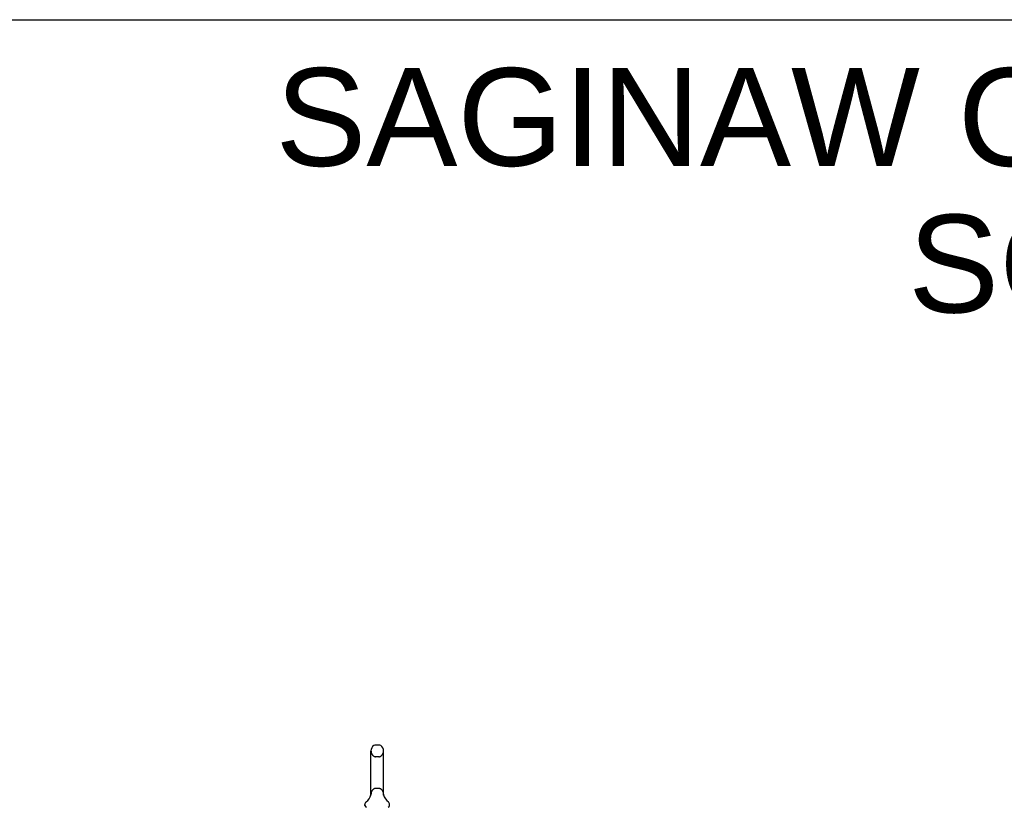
# Model space of a CAD drawing. Header units: inches. Extents: x 0 to 212, y 0 to 138.
# Tile 78 of 80: x 106 to 144, y 107 to 138. Entities that reach past the tile are written whole.
import ezdxf

# ---------------------------------------------------------------- set-up
doc = ezdxf.new("R2010")
doc.units = ezdxf.units.IN
doc.header["$LTSCALE"] = 11.6875
doc.header["$MEASUREMENT"] = 0
doc.linetypes.add('HIDDEN', pattern=[0.2, 0.1, -0.1])
doc.layers.get('0').update_dxf_attribs({"linetype": 'CONTINUOUS'})
doc.layers.add('DEFAULT_2', color=8, linetype='HIDDEN')
doc.layers.add('DIMENSIONS', color=7, linetype='CONTINUOUS')
doc.styles.get("Standard").update_dxf_attribs({"font": 'arial.ttf'})

msp = doc.modelspace()

# ---------------------------------------------------------------- linework, layer by layer
at = {"color": 7, "linetype": 'Continuous'}
for p, q in [((0, 137.5), (212.5, 137.5)), ((119.804, 109.662), (119.676, 109.662)), ((119.498, 107.777), (119.498, 109.44)), ((119.981, 107.777), (119.981, 109.44)), ((119.493, 107.733), (119.493, 107.732)), ((119.497, 107.748), (119.496, 107.748)), ((119.496, 107.748), (119.496, 107.747)), ((119.496, 107.747), (119.496, 107.746)), ((119.496, 107.746), (119.496, 107.746)), ((119.497, 107.755), (119.497, 107.754)), ((119.498, 107.755), (119.497, 107.755)), ((119.497, 107.755), (119.497, 107.754)), ((119.497, 107.754), (119.497, 107.753)), ((119.497, 107.753), (119.497, 107.752)), ((119.497, 107.753), (119.497, 107.752)), ((119.497, 107.752), (119.497, 107.751)), ((119.497, 107.751), (119.497, 107.751)), ((119.497, 107.751), (119.497, 107.75)), ((119.497, 107.75), (119.497, 107.75)), ((119.497, 107.75), (119.497, 107.749)), ((119.497, 107.749), (119.497, 107.748)), ((119.498, 107.772), (119.498, 107.777)), ((119.498, 107.772), (119.498, 107.771)), ((119.498, 107.771), (119.498, 107.77)), ((119.498, 107.771), (119.498, 107.77)), ((119.498, 107.77), (119.498, 107.769)), ((119.498, 107.77), (119.498, 107.769)), ((119.498, 107.769), (119.498, 107.768)), ((119.498, 107.769), (119.498, 107.768)), ((119.498, 107.768), (119.498, 107.767)), ((119.498, 107.767), (119.498, 107.766)), ((119.498, 107.767), (119.498, 107.766)), ((119.498, 107.766), (119.498, 107.765)), ((119.498, 107.765), (119.498, 107.764)), ((119.498, 107.764), (119.498, 107.763)), ((119.498, 107.764), (119.498, 107.764)), ((119.498, 107.763), (119.498, 107.762)), ((119.498, 107.762), (119.498, 107.762)), ((119.498, 107.762), (119.498, 107.761)), ((119.498, 107.761), (119.498, 107.76)), ((119.498, 107.76), (119.498, 107.76)), ((119.498, 107.76), (119.498, 107.759)), ((119.498, 107.759), (119.498, 107.758)), ((119.498, 107.759), (119.498, 107.758)), ((119.498, 107.758), (119.498, 107.757)), ((119.498, 107.757), (119.498, 107.756)), ((119.498, 107.757), (119.498, 107.756)), ((119.498, 107.756), (119.498, 107.755)), ((119.981, 107.777), (119.981, 107.772)), ((119.981, 107.771), (119.981, 107.772)), ((119.981, 107.772), (119.981, 107.772)), ((119.981, 107.767), (119.981, 107.767)), ((119.981, 107.765), (119.981, 107.766)), ((119.981, 107.764), (119.981, 107.765)), ((119.981, 107.765), (119.981, 107.765)), ((119.981, 107.763), (119.981, 107.764)), ((119.981, 107.762), (119.981, 107.763)), ((119.981, 107.763), (119.981, 107.763)), ((119.981, 107.761), (119.981, 107.762)), ((119.981, 107.762), (119.981, 107.762)), ((119.982, 107.761), (119.981, 107.761)), ((119.982, 107.76), (119.982, 107.761)), ((119.982, 107.759), (119.982, 107.76)), ((119.982, 107.758), (119.982, 107.759)), ((119.982, 107.759), (119.982, 107.759)), ((119.982, 107.757), (119.982, 107.758)), ((119.982, 107.758), (119.982, 107.758)), ((119.982, 107.756), (119.982, 107.757)), ((119.982, 107.754), (119.982, 107.756)), ((119.982, 107.755), (119.982, 107.756)), ((119.982, 107.754), (119.982, 107.755)), ((119.982, 107.753), (119.982, 107.754)), ((119.982, 107.752), (119.982, 107.753)), ((119.983, 107.751), (119.982, 107.752)), ((119.983, 107.751), (119.983, 107.752)), ((119.983, 107.75), (119.983, 107.751)), ((119.983, 107.749), (119.983, 107.75)), ((119.983, 107.749), (119.983, 107.75)), ((119.983, 107.748), (119.983, 107.749)), ((119.983, 107.747), (119.983, 107.748)), ((119.983, 107.746), (119.983, 107.747)), ((119.984, 107.746), (119.983, 107.746)), ((119.987, 107.732), (119.987, 107.733)), ((119.987, 107.732), (119.987, 107.732)), ((119.265, 107.344), (119.265, 107.382)), ((120.215, 107.344), (120.215, 107.382))]:
    msp.add_line(p, q, dxfattribs=at)
for points in [[(119.981, 107.766), (119.981, 107.767), (119.981, 107.767), (119.981, 107.768), (119.981, 107.768), (119.981, 107.769), (119.981, 107.77), (119.981, 107.77), (119.981, 107.771)], [(119.981, 107.768), (119.981, 107.768), (119.981, 107.769), (119.981, 107.77), (119.981, 107.77), (119.981, 107.771)]]:
    msp.add_lwpolyline(points, dxfattribs=at)
for centre, radius, start, end in [((119.74, 109.44), 0.241, 123.1848, 180), ((119.676, 109.537), 0.125, 90, 123.1848), ((119.804, 109.537), 0.125, 56.8152, 90), ((119.74, 109.44), 0.241, 0, 56.8152), ((119.016, 107.883), 0.5, 306.7414, 344.6791), ((120.464, 107.883), 0.5, 195.3209, 233.2586), ((119.39, 107.382), 0.125, 126.7414, 180), ((119.325, 107.344), 0.06, 180, 270), ((120.155, 107.344), 0.06, 270, 360), ((120.09, 107.382), 0.125, 0, 53.2586)]:
    msp.add_arc(centre, radius, start, end, dxfattribs=at)
at = {"layer": 'DEFAULT_2', "color": 8, "linetype": 'HIDDEN'}
for p, q in [((119.804, 109.217), (119.676, 109.217)), ((119.493, 107.733), (119.493, 107.733)), ((119.493, 107.732), (119.493, 107.732)), ((119.493, 107.732), (119.493, 107.732)), ((119.493, 107.732), (119.493, 107.732)), ((119.493, 107.732), (119.493, 107.732)), ((119.804, 107.999), (119.676, 107.999)), ((119.987, 107.732), (119.987, 107.732))]:
    msp.add_line(p, q, dxfattribs=at)
for centre, radius, start, end in [((119.74, 109.44), 0.241, 180, 236.8152), ((119.676, 109.342), 0.125, 236.8152, 270), ((119.804, 109.342), 0.125, 270, 303.1848), ((119.74, 109.44), 0.241, 303.1848, 360), ((119.74, 107.777), 0.241, 123.1848, 180), ((119.676, 107.874), 0.125, 90, 123.1848), ((119.804, 107.874), 0.125, 56.8152, 90), ((119.74, 107.777), 0.241, 0, 56.8152)]:
    msp.add_arc(centre, radius, start, end, dxfattribs=at)

# ---------------------------------------------------------------- texts
at = {"layer": 'DIMENSIONS', "color": 2, "linetype": 'Continuous', "insert": (163.269, 135.641), "char_height": 3.75, "width": 94.7119, "attachment_point": 2, "line_spacing_factor": 0.9}
msp.add_mtext('SAGINAW CONTROL & ENGINEERING\\PSCE-60XEL4912LP', dxfattribs=at)

doc.saveas('drawing.dxf')
